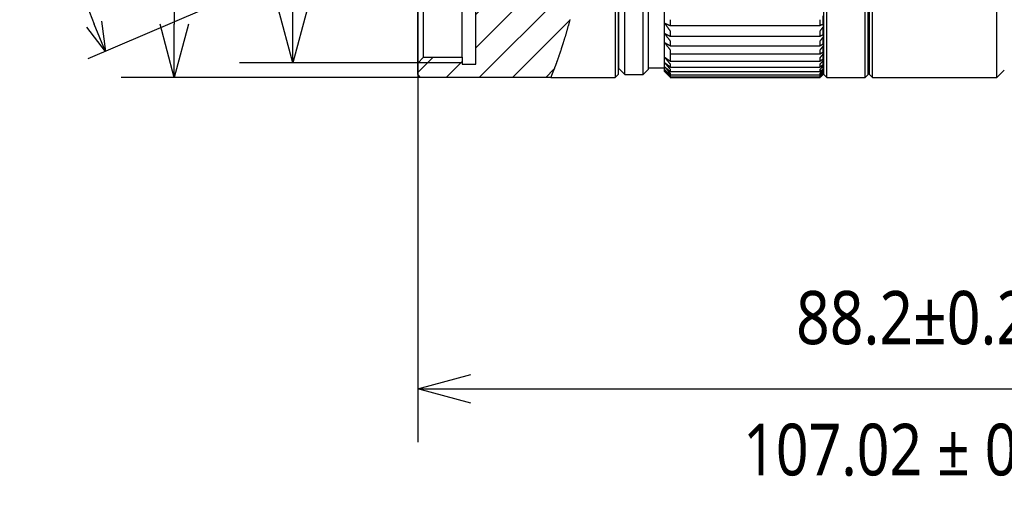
# Model space of a CAD drawing. Extents: x 465 to 776, y -135 to 0.
# Tile 1 of 47: x 469 to 536, y -135 to -104. Entities that reach past the tile are written whole.
import ezdxf

# ---------------------------------------------------------------- set-up
doc = ezdxf.new("R2010")
doc.units = 0
doc.header["$LTSCALE"] = 0.03
doc.header["$MEASUREMENT"] = 0
doc.layers.get('0').update_dxf_attribs({"linetype": 'CONTINUOUS'})
doc.layers.add('3', color=7, linetype='CONTINUOUS')
doc.styles.get("Standard").update_dxf_attribs({"font": 'Roboto-Regular.ttf', "width": 0.85})

# ---------------------------------------------------------------- blocks, each defined once
blk = doc.blocks.new('_OPEN30')
at = {"color": 0, "linetype": 'ByBlock'}
for p, q in [((-1, 0.268), (0, 0)), ((0, 0), (-1, -0.268)), ((0, 0), (-1, 0))]:
    blk.add_line(p, q, dxfattribs=at)
blk = doc.blocks.new('*X35')
at = {"layer": '3', "color": 7, "linetype": 'Continuous'}
for p, q in [((538.761, 424.262), (539.898, 425.4)), ((540.768, 424.025), (542.143, 425.4)), ((542.526, 423.538), (544.388, 425.4)), ((542.526, 421.293), (546.633, 425.4)), ((542.727, 419.249), (547.616, 424.138)), ((544.873, 419.15), (548.1, 422.376)), ((547.468, 419.5), (548.494, 420.525)), ((548.774, 418.56), (548.862, 418.648)), ((542.76, 365.4), (549.558, 372.198)), ((542.526, 369.656), (544.52, 371.65)), ((542.526, 367.411), (546.765, 371.65)), ((545.005, 365.4), (548.87, 369.265)), ((538.598, 365.728), (539.645, 366.775)), ((540.515, 365.4), (541.598, 366.483)), ((547.25, 365.4), (547.804, 365.954))]:
    blk.add_line(p, q, dxfattribs=at)

msp = doc.modelspace()

# ---------------------------------------------------------------- linework, layer by layer
for p, q in [((479.71572, -51.13822), (479.71572, -103.93822)), ((496.16379, -78.78822), (496.16379, -132.16004)), ((489.77164, -99.47198), (473.86928, -106.28832)), ((496.42629, -106.53822), (484.12832, -106.53822)), ((499.2227, -107.53822), (476.11572, -107.53822)), ((499.76379, -128.56004), (580.76789, -128.56004))]:
    msp.add_line(p, q)
msp.add_arc((540.94256, -77.53822), 71.6753, 158.3970395, 201.602958)
at = {"layer": '3', "color": 7, "linetype": 'Continuous'}
for p, q in [((509.50586, -47.53822), (509.50586, -107.53822)), ((509.70586, -47.73822), (509.70586, -107.33822)), ((510.15586, -107.33822), (510.15586, -47.7444)), ((511.39225, -107.33822), (511.39225, -47.7444)), ((523.60586, -107.33822), (523.60586, -47.73822)), ((523.80586, -107.53822), (523.80586, -47.53822)), ((526.40586, -107.53822), (526.40586, -47.53822)), ((526.60586, -107.33822), (526.60586, -47.73822)), ((526.70586, -107.33822), (526.70586, -47.73822)), ((526.90586, -107.53822), (526.90586, -47.53822)), ((535.30586, -107.53822), (535.30586, -47.53822)), ((509.75586, -106.93822), (509.75586, -48.13822)), ((512.8424, -107.13822), (512.8424, -47.93822)), ((511.74225, -70.01806), (511.74225, -106.98822)), ((512.84225, -107.13822), (512.84225, -69.97976)), ((496.16379, -106.56322), (496.16379, -84.94985)), ((496.56379, -106.16322), (496.56379, -84.84771)), ((499.16379, -106.16322), (499.16379, -84.84771)), ((500.09175, -106.63822), (500.09175, -101.58822)), ((513.2424, -104.03469), (513.2424, -103.63526)), ((523.35586, -104.03469), (523.35586, -103.63526)), ((523.55586, -103.94912), (523.55586, -103.36435)), ((512.85586, -103.86879), (512.85586, -103.8811)), ((513.2424, -104.03469), (523.35586, -104.03469)), ((513.2424, -104.75751), (513.2424, -104.39807)), ((523.35586, -104.75751), (523.35586, -104.39807)), ((523.55586, -103.94912), (523.55586, -104.1314)), ((523.55586, -104.65762), (523.55586, -104.1314)), ((512.85586, -104.56387), (512.85586, -104.57486)), ((513.2424, -104.75751), (523.35586, -104.75751)), ((513.2424, -105.40049), (513.2424, -105.08209)), ((523.35586, -105.40049), (523.35586, -105.08209)), ((523.55586, -104.65762), (523.55586, -104.82044)), ((523.55586, -105.28659), (523.55586, -104.82044)), ((512.85586, -105.17968), (512.85586, -105.18932)), ((513.2424, -105.40049), (523.35586, -105.40049)), ((513.2424, -106.43964), (513.2424, -105.68532)), ((523.35586, -105.96175), (523.35586, -105.68532)), ((523.55586, -105.28659), (523.55586, -105.42947)), ((523.55586, -105.83416), (523.55586, -105.42947)), ((496.16379, -106.56322), (496.56379, -106.16322)), ((496.56379, -106.16322), (499.16379, -106.16322)), ((499.16379, -106.16322), (499.16379, -106.63822)), ((509.70586, -105.88822), (509.75586, -105.88822)), ((512.85586, -106.16649), (512.85586, -106.17336)), ((513.2424, -106.43964), (523.35586, -106.43964)), ((513.25586, -106.20599), (513.25586, -105.96175)), ((523.35586, -105.96175), (513.25586, -105.96175)), ((523.35586, -106.43964), (523.35586, -106.20599)), ((523.55584, -105.88822), (523.60586, -105.88822)), ((523.55586, -105.95668), (523.55586, -105.83416)), ((523.55586, -106.29874), (523.55586, -105.95668)), ((523.55586, -106.29874), (523.55586, -106.40054)), ((523.55586, -106.67895), (523.55586, -106.40054)), ((496.16379, -107.33822), (496.16379, -106.56322)), ((499.16379, -106.53822), (496.18879, -106.53822)), ((499.16379, -106.63822), (500.09175, -106.63822)), ((509.75586, -106.93822), (510.15586, -107.33822)), ((511.39225, -107.33822), (511.74225, -106.98822)), ((511.74225, -106.88822), (512.84225, -106.88822)), ((512.85586, -106.5346), (512.85586, -106.54005)), ((512.85586, -106.81766), (512.85586, -106.82168)), ((512.85586, -107.01484), (512.85586, -107.01741)), ((512.85586, -107.12556), (512.85586, -107.12667)), ((513.2424, -106.83275), (513.2424, -106.64258)), ((513.2424, -106.83275), (523.35586, -106.83275)), ((513.2424, -107.13994), (513.2424, -106.99379)), ((523.35586, -106.83275), (523.35586, -106.64258)), ((523.35586, -107.13994), (523.35586, -106.99379)), ((523.55586, -106.67895), (523.55586, -106.75974)), ((523.55586, -106.9737), (523.55586, -106.75974)), ((523.55586, -106.97369), (523.55586, -107.03323)), ((523.55586, -107.1821), (523.55586, -107.03323)), ((535.30586, -107.53822), (535.80586, -107.03822)), ((496.36379, -107.53822), (496.16379, -107.33822)), ((505.15068, -107.53822), (496.36379, -107.53822)), ((505.15068, -107.53822), (509.50586, -107.53822)), ((509.50586, -107.53822), (509.70586, -107.33822)), ((510.15586, -107.33822), (511.39225, -107.33822)), ((512.84225, -107.13822), (512.8424, -107.13822)), ((512.8424, -107.13822), (513.22294, -107.51876)), ((513.2424, -107.13994), (523.35586, -107.13994)), ((513.2424, -107.3603), (513.2424, -107.25861)), ((513.2424, -107.3603), (523.35586, -107.3603)), ((513.2424, -107.49319), (513.2424, -107.43625)), ((513.2424, -107.49319), (523.35586, -107.49319)), ((513.2424, -107.53821), (513.2424, -107.5262)), ((513.2424, -107.53821), (523.35586, -107.53821)), ((523.35586, -107.3603), (523.35586, -107.25861)), ((523.35586, -107.49319), (523.35586, -107.43625)), ((523.35586, -107.53821), (523.35586, -107.5262)), ((523.37531, -107.51876), (523.55586, -107.33822)), ((523.55586, -107.1821), (523.55586, -107.2202)), ((523.55586, -107.30355), (523.55586, -107.2202)), ((523.55586, -107.30355), (523.55586, -107.32011)), ((523.55586, -107.33822), (523.55586, -107.32011)), ((523.60586, -107.33822), (523.80586, -107.53822)), ((523.80586, -107.53822), (526.40586, -107.53822)), ((526.40586, -107.53822), (526.60586, -107.33822)), ((526.70586, -107.33822), (526.90586, -107.53822)), ((526.90586, -107.53822), (535.30586, -107.53822))]:
    msp.add_line(p, q, dxfattribs=at)
for points in [[(506.45419, -103.6124), (506.44197, -103.65819), (506.42975, -103.70372), (506.41755, -103.749), (506.40536, -103.79403), (506.39319, -103.8388), (506.38103, -103.88332), (506.36889, -103.92758), (506.35676, -103.97159), (506.34465, -104.01534), (506.33256, -104.05884), (506.32049, -104.10208), (506.30843, -104.14507), (506.2964, -104.18781), (506.28438, -104.23029), (506.27238, -104.27251), (506.26041, -104.31449), (506.24845, -104.3562), (506.23652, -104.39767), (506.22461, -104.43888), (506.21273, -104.47983), (506.20087, -104.52053), (506.18903, -104.56098), (506.17722, -104.60117), (506.16543, -104.6411), (506.15367, -104.68078), (506.14193, -104.72021), (506.13023, -104.75939), (506.11855, -104.7983), (506.1069, -104.83697), (506.09528, -104.87537), (506.08369, -104.91353), (506.07213, -104.95143), (506.0606, -104.98907), (506.04911, -105.02645), (506.03764, -105.06359), (506.02621, -105.10046), (506.01482, -105.13708), (506.00346, -105.17344), (505.99213, -105.20955), (505.98084, -105.2454), (505.96959, -105.28099), (505.95838, -105.31633), (505.9472, -105.35141), (505.93607, -105.38624), (505.92497, -105.4208), (505.91391, -105.45511), (505.9029, -105.48916), (505.89193, -105.52295), (505.881, -105.55648), (505.87011, -105.58976), (505.85927, -105.62277), (505.84847, -105.65553), (505.83772, -105.68802), (505.82702, -105.72026), (505.81636, -105.75224), (505.80576, -105.78395), (505.7952, -105.81541), (505.78469, -105.8466), (505.77423, -105.87753), (505.76383, -105.9082), (505.75347, -105.93861), (505.74317, -105.96875), (505.73293, -105.99864), (505.72274, -106.02826), (505.7126, -106.05761), (505.70253, -106.08669), (505.69252, -106.11549), (505.68257, -106.14399), (505.6727, -106.1722), (505.6629, -106.20012), (505.65317, -106.22774), (505.64351, -106.25507), (505.63392, -106.28211), (505.62441, -106.30886), (505.61497, -106.33531), (505.6056, -106.36148), (505.59631, -106.38735), (505.58709, -106.41294), (505.57795, -106.43823), (505.56889, -106.46324), (505.55991, -106.48795), (505.551, -106.51238), (505.54217, -106.53651), (505.53342, -106.56036), (505.52476, -106.58392), (505.51617, -106.60719), (505.50767, -106.63017), (505.49925, -106.65286), (505.49091, -106.67527), (505.48266, -106.69738), (505.47449, -106.71921), (505.4664, -106.74075), (505.45841, -106.76201), (505.4505, -106.78297), (505.44267, -106.80365), (505.43494, -106.82405), (505.42729, -106.84415), (505.41974, -106.86397), (505.41227, -106.88351), (505.4049, -106.90276), (505.39761, -106.92172), (505.39042, -106.9404), (505.38333, -106.95879), (505.37632, -106.9769), (505.36942, -106.99472), (505.3626, -107.01225), (505.35588, -107.0295), (505.34926, -107.04647), (505.34274, -107.06315), (505.33631, -107.07954), (505.32998, -107.09565), (505.32376, -107.11147), (505.31763, -107.12701), (505.3116, -107.14226), (505.30567, -107.15722), (505.29984, -107.1719), (505.29412, -107.18629), (505.2885, -107.2004), (505.28298, -107.21422), (505.27757, -107.22776), (505.27226, -107.24101), (505.26706, -107.25398), (505.26197, -107.26666), (505.25698, -107.27905), (505.25209, -107.29115), (505.24732, -107.30297), (505.24265, -107.31451), (505.2381, -107.32575), (505.23365, -107.33671), (505.22931, -107.34738), (505.22509, -107.35776), (505.22097, -107.36786), (505.21697, -107.37767), (505.21308, -107.38719), (505.2093, -107.39642), (505.20564, -107.40537), (505.20209, -107.41403), (505.19865, -107.42239), (505.19533, -107.43047), (505.19212, -107.43826), (505.18903, -107.44576), (505.18606, -107.45297), (505.1832, -107.45989), (505.18046, -107.46652), (505.17784, -107.47286), (505.17534, -107.47891), (505.17295, -107.48467), (505.17069, -107.49013), (505.16854, -107.49531), (505.16651, -107.50019), (505.16461, -107.50478), (505.16282, -107.50907), (505.16116, -107.51308), (505.15961, -107.51678), (505.15819, -107.5202), (505.15689, -107.52332), (505.15572, -107.52615), (505.15466, -107.52868), (505.15373, -107.53091), (505.15292, -107.53285), (505.15224, -107.53449), (505.15168, -107.53583), (505.15124, -107.53687), (505.15093, -107.53762), (505.15074, -107.53807), (505.15068, -107.53821)], [(512.85586, -103.86879), (512.8719, -103.87572), (512.88795, -103.88265), (512.904, -103.88957), (512.92006, -103.89649), (512.93612, -103.90341), (512.95219, -103.91033), (512.96826, -103.91725), (512.98434, -103.92417), (513.00043, -103.93109), (513.01652, -103.938), (513.03262, -103.94492), (513.04872, -103.95183), (513.06483, -103.95874), (513.08095, -103.96565), (513.09707, -103.97256), (513.11319, -103.97947), (513.12932, -103.98638), (513.14546, -103.99328), (513.1616, -104.00019), (513.17775, -104.00709), (513.1939, -104.01399), (513.21006, -104.02089), (513.22623, -104.02779), (513.2424, -104.03469)], [(513.2424, -104.39807), (513.22623, -104.37657), (513.21006, -104.35507), (513.1939, -104.33356), (513.17775, -104.31206), (513.1616, -104.29055), (513.14546, -104.26903), (513.12932, -104.24751), (513.11319, -104.22599), (513.09707, -104.20446), (513.08095, -104.18293), (513.06483, -104.1614), (513.04872, -104.13986), (513.03262, -104.11832), (513.01652, -104.09677), (513.00043, -104.07522), (512.98434, -104.05367), (512.96826, -104.03211), (512.95219, -104.01055), (512.93612, -103.98898), (512.92006, -103.96742), (512.904, -103.94584), (512.88795, -103.92427), (512.8719, -103.90269), (512.85586, -103.8811)], [(523.55586, -103.94912), (523.54754, -103.95268), (523.53922, -103.95625), (523.53091, -103.95982), (523.52258, -103.96339), (523.51426, -103.96696), (523.50594, -103.97053), (523.49761, -103.97409), (523.48929, -103.97766), (523.48096, -103.98123), (523.47263, -103.98479), (523.4643, -103.98836), (523.45597, -103.99193), (523.44763, -103.99549), (523.4393, -103.99906), (523.43096, -104.00262), (523.42262, -104.00619), (523.41428, -104.00975), (523.40594, -104.01331), (523.3976, -104.01688), (523.38925, -104.02044), (523.38091, -104.024), (523.37256, -104.02757), (523.36421, -104.03113), (523.35586, -104.03469)], [(523.35586, -104.39807), (523.36421, -104.38697), (523.37256, -104.37587), (523.38091, -104.36476), (523.38925, -104.35366), (523.3976, -104.34256), (523.40594, -104.33145), (523.41428, -104.32035), (523.42262, -104.30924), (523.43096, -104.29813), (523.4393, -104.28702), (523.44763, -104.27591), (523.45597, -104.2648), (523.4643, -104.25369), (523.47263, -104.24258), (523.48096, -104.23147), (523.48929, -104.22035), (523.49761, -104.20923), (523.50594, -104.19812), (523.51426, -104.187), (523.52258, -104.17588), (523.53091, -104.16476), (523.53922, -104.15364), (523.54754, -104.14252), (523.55586, -104.1314)], [(512.85586, -104.56387), (512.8719, -104.57196), (512.88795, -104.58004), (512.904, -104.58812), (512.92006, -104.5962), (512.93612, -104.60428), (512.95219, -104.61236), (512.96826, -104.62043), (512.98434, -104.62851), (513.00043, -104.63658), (513.01652, -104.64465), (513.03262, -104.65273), (513.04872, -104.66079), (513.06483, -104.66886), (513.08095, -104.67693), (513.09707, -104.68499), (513.11319, -104.69306), (513.12932, -104.70112), (513.14546, -104.70918), (513.1616, -104.71724), (513.17775, -104.7253), (513.1939, -104.73335), (513.21006, -104.74141), (513.22623, -104.74946), (513.2424, -104.75751)], [(513.2424, -105.08209), (513.22623, -105.061), (513.21006, -105.0399), (513.1939, -105.0188), (513.17775, -104.9977), (513.1616, -104.97659), (513.14546, -104.95548), (513.12932, -104.93437), (513.11319, -104.91325), (513.09707, -104.89213), (513.08095, -104.87101), (513.06483, -104.84988), (513.04872, -104.82875), (513.03262, -104.80761), (513.01652, -104.78647), (513.00043, -104.76533), (512.98434, -104.74418), (512.96826, -104.72303), (512.95219, -104.70187), (512.93612, -104.68071), (512.92006, -104.65955), (512.904, -104.63839), (512.88795, -104.61722), (512.8719, -104.59604), (512.85586, -104.57486)], [(523.55586, -104.65762), (523.54754, -104.66179), (523.53922, -104.66596), (523.53091, -104.67012), (523.52258, -104.67429), (523.51426, -104.67845), (523.50594, -104.68262), (523.49761, -104.68678), (523.48929, -104.69094), (523.48096, -104.69511), (523.47263, -104.69927), (523.4643, -104.70343), (523.45597, -104.7076), (523.44763, -104.71176), (523.4393, -104.71592), (523.43096, -104.72008), (523.42262, -104.72424), (523.41428, -104.7284), (523.40594, -104.73256), (523.3976, -104.73672), (523.38925, -104.74088), (523.38091, -104.74504), (523.37256, -104.7492), (523.36421, -104.75335), (523.35586, -104.75751)], [(523.35586, -105.08209), (523.36421, -105.0712), (523.37256, -105.06031), (523.38091, -105.04941), (523.38925, -105.03852), (523.3976, -105.02763), (523.40594, -105.01673), (523.41428, -105.00583), (523.42262, -104.99494), (523.43096, -104.98404), (523.4393, -104.97314), (523.44763, -104.96224), (523.45597, -104.95134), (523.4643, -104.94043), (523.47263, -104.92953), (523.48096, -104.91863), (523.48929, -104.90772), (523.49761, -104.89682), (523.50594, -104.88591), (523.51426, -104.875), (523.52258, -104.86409), (523.53091, -104.85318), (523.53922, -104.84227), (523.54754, -104.83136), (523.55586, -104.82044)], [(512.85586, -105.17968), (512.8719, -105.1889), (512.88795, -105.19811), (512.904, -105.20733), (512.92006, -105.21655), (512.93612, -105.22576), (512.95219, -105.23497), (512.96826, -105.24418), (512.98434, -105.25339), (513.00043, -105.26259), (513.01652, -105.2718), (513.03262, -105.281), (513.04872, -105.2902), (513.06483, -105.2994), (513.08095, -105.3086), (513.09707, -105.3178), (513.11319, -105.32699), (513.12932, -105.33619), (513.14546, -105.34538), (513.1616, -105.35457), (513.17775, -105.36376), (513.1939, -105.37294), (513.21006, -105.38213), (513.22623, -105.39131), (513.2424, -105.40049)], [(513.2424, -105.68532), (513.22623, -105.6647), (513.21006, -105.64407), (513.1939, -105.62344), (513.17775, -105.6028), (513.1616, -105.58216), (513.14546, -105.56152), (513.12932, -105.54087), (513.11319, -105.52022), (513.09707, -105.49957), (513.08095, -105.47891), (513.06483, -105.45825), (513.04872, -105.43759), (513.03262, -105.41692), (513.01652, -105.39625), (513.00043, -105.37557), (512.98434, -105.35489), (512.96826, -105.33421), (512.95219, -105.31352), (512.93612, -105.29283), (512.92006, -105.27214), (512.904, -105.25144), (512.88795, -105.23074), (512.8719, -105.21003), (512.85586, -105.18932)], [(523.55586, -105.28659), (523.54754, -105.29134), (523.53922, -105.29609), (523.53091, -105.30084), (523.52258, -105.30559), (523.51426, -105.31034), (523.50594, -105.31509), (523.49761, -105.31984), (523.48929, -105.32458), (523.48096, -105.32933), (523.47263, -105.33408), (523.4643, -105.33883), (523.45597, -105.34357), (523.44763, -105.34832), (523.4393, -105.35306), (523.43096, -105.35781), (523.42262, -105.36255), (523.41428, -105.3673), (523.40594, -105.37204), (523.3976, -105.37678), (523.38925, -105.38153), (523.38091, -105.38627), (523.37256, -105.39101), (523.36421, -105.39575), (523.35586, -105.40049)], [(523.35586, -105.68532), (523.36421, -105.67467), (523.37256, -105.66402), (523.38091, -105.65337), (523.38925, -105.64272), (523.3976, -105.63206), (523.40594, -105.62141), (523.41428, -105.61075), (523.42262, -105.6001), (523.43096, -105.58944), (523.4393, -105.57878), (523.44763, -105.56812), (523.45597, -105.55746), (523.4643, -105.5468), (523.47263, -105.53614), (523.48096, -105.52548), (523.48929, -105.51481), (523.49761, -105.50415), (523.50594, -105.49348), (523.51426, -105.48282), (523.52258, -105.47215), (523.53091, -105.46148), (523.53922, -105.45081), (523.54754, -105.44014), (523.55586, -105.42947)], [(512.85586, -106.16649), (512.8719, -106.17789), (512.88795, -106.1893), (512.904, -106.2007), (512.92006, -106.21209), (512.93612, -106.22349), (512.95219, -106.23488), (512.96826, -106.24628), (512.98434, -106.25767), (513.00043, -106.26906), (513.01652, -106.28044), (513.03262, -106.29183), (513.04872, -106.30321), (513.06483, -106.31459), (513.08095, -106.32597), (513.09707, -106.33734), (513.11319, -106.34872), (513.12932, -106.36009), (513.14546, -106.37146), (513.1616, -106.38283), (513.17775, -106.39419), (513.1939, -106.40556), (513.21006, -106.41692), (513.22623, -106.42828), (513.2424, -106.43964)], [(513.2424, -106.64258), (513.22623, -106.62307), (513.21006, -106.60355), (513.1939, -106.58403), (513.17775, -106.56451), (513.1616, -106.54499), (513.14546, -106.52546), (513.12932, -106.50593), (513.11319, -106.48639), (513.09707, -106.46685), (513.08095, -106.44731), (513.06483, -106.42777), (513.04872, -106.40822), (513.03262, -106.38867), (513.01652, -106.36911), (513.00043, -106.34955), (512.98434, -106.32999), (512.96826, -106.31042), (512.95219, -106.29085), (512.93612, -106.27128), (512.92006, -106.2517), (512.904, -106.23212), (512.88795, -106.21254), (512.8719, -106.19295), (512.85586, -106.17336)], [(523.55586, -105.83416), (523.54754, -105.83948), (523.53922, -105.8448), (523.53091, -105.85013), (523.52258, -105.85545), (523.51426, -105.86077), (523.50594, -105.86609), (523.49761, -105.8714), (523.48929, -105.87672), (523.48096, -105.88204), (523.47263, -105.88736), (523.4643, -105.89267), (523.45597, -105.89799), (523.44763, -105.90331), (523.4393, -105.90862), (523.43096, -105.91394), (523.42262, -105.91925), (523.41428, -105.92457), (523.40594, -105.92988), (523.3976, -105.93519), (523.38925, -105.94051), (523.38091, -105.94582), (523.37256, -105.95113), (523.36421, -105.95644), (523.35586, -105.96175)], [(523.35586, -106.20599), (523.36421, -106.19562), (523.37256, -106.18524), (523.38091, -106.17486), (523.38925, -106.16448), (523.3976, -106.1541), (523.40594, -106.14372), (523.41428, -106.13333), (523.42262, -106.12295), (523.43096, -106.11256), (523.4393, -106.10218), (523.44763, -106.09179), (523.45597, -106.0814), (523.4643, -106.07102), (523.47263, -106.06063), (523.48096, -106.05024), (523.48929, -106.03984), (523.49761, -106.02945), (523.50594, -106.01906), (523.51426, -106.00867), (523.52258, -105.99827), (523.53091, -105.98787), (523.53922, -105.97748), (523.54754, -105.96708), (523.55586, -105.95668)], [(523.55586, -106.29874), (523.54754, -106.30461), (523.53922, -106.31049), (523.53091, -106.31637), (523.52258, -106.32224), (523.51426, -106.32812), (523.50594, -106.33399), (523.49761, -106.33987), (523.48929, -106.34574), (523.48096, -106.35161), (523.47263, -106.35748), (523.4643, -106.36335), (523.45597, -106.36923), (523.44763, -106.3751), (523.4393, -106.38097), (523.43096, -106.38684), (523.42262, -106.39271), (523.41428, -106.39857), (523.40594, -106.40444), (523.3976, -106.41031), (523.38925, -106.41618), (523.38091, -106.42204), (523.37256, -106.42791), (523.36421, -106.43377), (523.35586, -106.43964)], [(523.35586, -106.64258), (523.36421, -106.6325), (523.37256, -106.62243), (523.38091, -106.61235), (523.38925, -106.60227), (523.3976, -106.5922), (523.40594, -106.58212), (523.41428, -106.57204), (523.42262, -106.56196), (523.43096, -106.55187), (523.4393, -106.54179), (523.44763, -106.53171), (523.45597, -106.52162), (523.4643, -106.51154), (523.47263, -106.50145), (523.48096, -106.49136), (523.48929, -106.48128), (523.49761, -106.47119), (523.50594, -106.4611), (523.51426, -106.45101), (523.52258, -106.44091), (523.53091, -106.43082), (523.53922, -106.42073), (523.54754, -106.41063), (523.55586, -106.40054)], [(512.85586, -106.5346), (512.8719, -106.54705), (512.88795, -106.55949), (512.904, -106.57194), (512.92006, -106.58438), (512.93612, -106.59682), (512.95219, -106.60926), (512.96826, -106.62169), (512.98434, -106.63412), (513.00043, -106.64656), (513.01652, -106.65898), (513.03262, -106.67141), (513.04872, -106.68383), (513.06483, -106.69626), (513.08095, -106.70868), (513.09707, -106.72109), (513.11319, -106.73351), (513.12932, -106.74592), (513.14546, -106.75833), (513.1616, -106.77074), (513.17775, -106.78315), (513.1939, -106.79555), (513.21006, -106.80795), (513.22623, -106.82035), (513.2424, -106.83275)], [(513.2424, -106.99379), (513.22623, -106.97493), (513.21006, -106.95605), (513.1939, -106.93718), (513.17775, -106.9183), (513.1616, -106.89942), (513.14546, -106.88054), (513.12932, -106.86165), (513.11319, -106.84276), (513.09707, -106.82387), (513.08095, -106.80497), (513.06483, -106.78607), (513.04872, -106.76716), (513.03262, -106.74826), (513.01652, -106.72935), (513.00043, -106.71043), (512.98434, -106.69151), (512.96826, -106.67259), (512.95219, -106.65367), (512.93612, -106.63474), (512.92006, -106.61581), (512.904, -106.59688), (512.88795, -106.57794), (512.8719, -106.559), (512.85586, -106.54005)], [(512.85586, -106.81766), (512.8719, -106.83112), (512.88795, -106.84457), (512.904, -106.85802), (512.92006, -106.87147), (512.93612, -106.88491), (512.95219, -106.89836), (512.96826, -106.9118), (512.98434, -106.92524), (513.00043, -106.93868), (513.01652, -106.95211), (513.03262, -106.96554), (513.04872, -106.97897), (513.06483, -106.9924), (513.08095, -107.00582), (513.09707, -107.01924), (513.11319, -107.03266), (513.12932, -107.04608), (513.14546, -107.0595), (513.1616, -107.07291), (513.17775, -107.08632), (513.1939, -107.09973), (513.21006, -107.11313), (513.22623, -107.12654), (513.2424, -107.13994)], [(513.2424, -107.25861), (513.22623, -107.24044), (513.21006, -107.22227), (513.1939, -107.2041), (513.17775, -107.18592), (513.1616, -107.16774), (513.14546, -107.14955), (513.12932, -107.13136), (513.11319, -107.11317), (513.09707, -107.09498), (513.08095, -107.07678), (513.06483, -107.05858), (513.04872, -107.04038), (513.03262, -107.02217), (513.01652, -107.00396), (513.00043, -106.98575), (512.98434, -106.96753), (512.96826, -106.94931), (512.95219, -106.93109), (512.93612, -106.91286), (512.92006, -106.89463), (512.904, -106.8764), (512.88795, -106.85816), (512.8719, -106.83992), (512.85586, -106.82168)], [(512.85586, -107.01484), (512.8719, -107.02926), (512.88795, -107.04368), (512.904, -107.0581), (512.92006, -107.07252), (512.93612, -107.08693), (512.95219, -107.10134), (512.96826, -107.11575), (512.98434, -107.13016), (513.00043, -107.14456), (513.01652, -107.15896), (513.03262, -107.17336), (513.04872, -107.18775), (513.06483, -107.20215), (513.08095, -107.21654), (513.09707, -107.23092), (513.11319, -107.24531), (513.12932, -107.25969), (513.14546, -107.27407), (513.1616, -107.28845), (513.17775, -107.30282), (513.1939, -107.3172), (513.21006, -107.33157), (513.22623, -107.34593), (513.2424, -107.3603)], [(513.2424, -107.43625), (513.22623, -107.41884), (513.21006, -107.40142), (513.1939, -107.38399), (513.17775, -107.36657), (513.1616, -107.34914), (513.14546, -107.33171), (513.12932, -107.31427), (513.11319, -107.29684), (513.09707, -107.2794), (513.08095, -107.26195), (513.06483, -107.2445), (513.04872, -107.22705), (513.03262, -107.2096), (513.01652, -107.19214), (513.00043, -107.17469), (512.98434, -107.15722), (512.96826, -107.13976), (512.95219, -107.12229), (512.93612, -107.10482), (512.92006, -107.08734), (512.904, -107.06986), (512.88795, -107.05238), (512.8719, -107.0349), (512.85586, -107.01741)], [(512.85586, -107.12556), (512.8719, -107.14091), (512.88795, -107.15625), (512.904, -107.1716), (512.92006, -107.18694), (512.93612, -107.20228), (512.95219, -107.21761), (512.96826, -107.23294), (512.98434, -107.24827), (513.00043, -107.2636), (513.01652, -107.27893), (513.03262, -107.29425), (513.04872, -107.30957), (513.06483, -107.32488), (513.08095, -107.3402), (513.09707, -107.35551), (513.11319, -107.37082), (513.12932, -107.38612), (513.14546, -107.40143), (513.1616, -107.41673), (513.17775, -107.43202), (513.1939, -107.44732), (513.21006, -107.46261), (513.22623, -107.4779), (513.2424, -107.49319)], [(513.2424, -107.5262), (513.22623, -107.50959), (513.21006, -107.49297), (513.1939, -107.47635), (513.17775, -107.45973), (513.1616, -107.44311), (513.14546, -107.42648), (513.12932, -107.40985), (513.11319, -107.39321), (513.09707, -107.37658), (513.08095, -107.35994), (513.06483, -107.34329), (513.04872, -107.32665), (513.03262, -107.31), (513.01652, -107.29335), (513.00043, -107.2767), (512.98434, -107.26004), (512.96826, -107.24338), (512.95219, -107.22672), (512.93612, -107.21005), (512.92006, -107.19338), (512.904, -107.17671), (512.88795, -107.16003), (512.8719, -107.14336), (512.85586, -107.12667)], [(523.55586, -106.67895), (523.54754, -106.68537), (523.53922, -106.69178), (523.53091, -106.6982), (523.52258, -106.70461), (523.51426, -106.71102), (523.50594, -106.71743), (523.49761, -106.72385), (523.48929, -106.73026), (523.48096, -106.73667), (523.47263, -106.74308), (523.4643, -106.74949), (523.45597, -106.75589), (523.44763, -106.7623), (523.4393, -106.76871), (523.43096, -106.77512), (523.42262, -106.78152), (523.41428, -106.78793), (523.40594, -106.79433), (523.3976, -106.80074), (523.38925, -106.80714), (523.38091, -106.81355), (523.37256, -106.81995), (523.36421, -106.82635), (523.35586, -106.83275)], [(523.35586, -106.99379), (523.36421, -106.98405), (523.37256, -106.97431), (523.38091, -106.96456), (523.38925, -106.95482), (523.3976, -106.94507), (523.40594, -106.93533), (523.41428, -106.92558), (523.42262, -106.91583), (523.43096, -106.90608), (523.4393, -106.89633), (523.44763, -106.88658), (523.45597, -106.87683), (523.4643, -106.86708), (523.47263, -106.85732), (523.48096, -106.84757), (523.48929, -106.83781), (523.49761, -106.82806), (523.50594, -106.8183), (523.51426, -106.80854), (523.52258, -106.79878), (523.53091, -106.78902), (523.53922, -106.77926), (523.54754, -106.7695), (523.55586, -106.75974)], [(523.55586, -106.9737), (523.54754, -106.98063), (523.53922, -106.98756), (523.53091, -106.9945), (523.52258, -107.00143), (523.51426, -107.00836), (523.50594, -107.01529), (523.49761, -107.02222), (523.48929, -107.02915), (523.48096, -107.03608), (523.47263, -107.04301), (523.4643, -107.04994), (523.45597, -107.05686), (523.44763, -107.06379), (523.4393, -107.07071), (523.43096, -107.07764), (523.42262, -107.08456), (523.41428, -107.09149), (523.40594, -107.09841), (523.3976, -107.10533), (523.38925, -107.11226), (523.38091, -107.11918), (523.37256, -107.1261), (523.36421, -107.13302), (523.35586, -107.13994)], [(523.35586, -107.25861), (523.36421, -107.24923), (523.37256, -107.23985), (523.38091, -107.23046), (523.38925, -107.22108), (523.3976, -107.2117), (523.40594, -107.20231), (523.41428, -107.19292), (523.42262, -107.18354), (523.43096, -107.17415), (523.4393, -107.16476), (523.44763, -107.15537), (523.45597, -107.14598), (523.4643, -107.13659), (523.47263, -107.1272), (523.48096, -107.1178), (523.48929, -107.10841), (523.49761, -107.09901), (523.50594, -107.08962), (523.51426, -107.08022), (523.52258, -107.07082), (523.53091, -107.06143), (523.53922, -107.05203), (523.54754, -107.04263), (523.55586, -107.03323)], [(513.22294, -107.51876), (513.22375, -107.51957), (513.22456, -107.52038), (513.22537, -107.52119), (513.22618, -107.522), (513.22699, -107.52281), (513.2278, -107.52362), (513.22861, -107.52443), (513.22942, -107.52524), (513.23024, -107.52605), (513.23105, -107.52687), (513.23186, -107.52768), (513.23267, -107.52849), (513.23348, -107.5293), (513.23429, -107.53011), (513.2351, -107.53092), (513.23591, -107.53173), (513.23672, -107.53254), (513.23753, -107.53335), (513.23834, -107.53416), (513.23915, -107.53497), (513.23996, -107.53578), (513.24078, -107.53659), (513.24159, -107.5374), (513.2424, -107.53821)], [(523.55586, -107.1821), (523.54754, -107.18953), (523.53922, -107.19696), (523.53091, -107.20439), (523.52258, -107.21183), (523.51426, -107.21926), (523.50594, -107.22668), (523.49761, -107.23411), (523.48929, -107.24154), (523.48096, -107.24897), (523.47263, -107.2564), (523.4643, -107.26382), (523.45597, -107.27125), (523.44763, -107.27867), (523.4393, -107.2861), (523.43096, -107.29352), (523.42262, -107.30094), (523.41428, -107.30836), (523.40594, -107.31579), (523.3976, -107.32321), (523.38925, -107.33063), (523.38091, -107.33805), (523.37256, -107.34546), (523.36421, -107.35288), (523.35586, -107.3603)], [(523.35586, -107.43625), (523.36421, -107.42726), (523.37256, -107.41827), (523.38091, -107.40927), (523.38925, -107.40028), (523.3976, -107.39128), (523.40594, -107.38228), (523.41428, -107.37329), (523.42262, -107.36429), (523.43096, -107.35529), (523.4393, -107.34629), (523.44763, -107.33729), (523.45597, -107.32828), (523.4643, -107.31928), (523.47263, -107.31028), (523.48096, -107.30127), (523.48929, -107.29227), (523.49761, -107.28326), (523.50594, -107.27426), (523.51426, -107.26525), (523.52258, -107.25624), (523.53091, -107.24723), (523.53922, -107.23822), (523.54754, -107.22921), (523.55586, -107.2202)], [(523.55586, -107.30355), (523.54754, -107.31146), (523.53922, -107.31937), (523.53091, -107.32728), (523.52258, -107.33518), (523.51426, -107.34309), (523.50594, -107.351), (523.49761, -107.3589), (523.48929, -107.36681), (523.48096, -107.37471), (523.47263, -107.38262), (523.4643, -107.39052), (523.45597, -107.39842), (523.44763, -107.40632), (523.4393, -107.41422), (523.43096, -107.42212), (523.42262, -107.43002), (523.41428, -107.43792), (523.40594, -107.44582), (523.3976, -107.45371), (523.38925, -107.46161), (523.38091, -107.46951), (523.37256, -107.4774), (523.36421, -107.48529), (523.35586, -107.49319)], [(523.35586, -107.5262), (523.36421, -107.51762), (523.37256, -107.50904), (523.38091, -107.50046), (523.38925, -107.49188), (523.3976, -107.4833), (523.40594, -107.47472), (523.41428, -107.46614), (523.42262, -107.45755), (523.43096, -107.44897), (523.4393, -107.44038), (523.44763, -107.4318), (523.45597, -107.42321), (523.4643, -107.41462), (523.47263, -107.40604), (523.48096, -107.39745), (523.48929, -107.38886), (523.49761, -107.38027), (523.50594, -107.37167), (523.51426, -107.36308), (523.52258, -107.35449), (523.53091, -107.3459), (523.53922, -107.3373), (523.54754, -107.32871), (523.55586, -107.32011)], [(523.37532, -107.51876), (523.3745, -107.51957), (523.37369, -107.52038), (523.37288, -107.52119), (523.37207, -107.522), (523.37126, -107.52281), (523.37045, -107.52362), (523.36964, -107.52443), (523.36883, -107.52525), (523.36802, -107.52606), (523.36721, -107.52687), (523.3664, -107.52768), (523.36559, -107.52849), (523.36478, -107.5293), (523.36397, -107.53011), (523.36316, -107.53092), (523.36235, -107.53173), (523.36153, -107.53254), (523.36072, -107.53335), (523.35991, -107.53416), (523.3591, -107.53497), (523.35829, -107.53578), (523.35748, -107.53659), (523.35667, -107.5374), (523.35586, -107.53821)]]:
    msp.add_lwpolyline(points, dxfattribs=at)

# ---------------------------------------------------------------- block references
for p, xscale, yscale, zscale, rotation in [((487.72832, -106.53822), 3.6, 3.6, 3.6, 270), ((475.06414, -105.77616), 2, 2, 2, 292.4023637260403), ((479.71572, -107.53822), 3.6, 3.6, 3.6, 270), ((496.16379, -128.56004), 3.6, 3.6, 3.6, 180)]:
    msp.add_blockref('_OPEN30', p, dxfattribs=dict(xscale=xscale, yscale=yscale, zscale=zscale, rotation=rotation))
msp.add_blockref('*X35', (-42.43458, -472.93798), dxfattribs=at)

# ---------------------------------------------------------------- texts
at = {"insert": (543.91403, -124.14782), "char_height": 3.6, "attachment_point": 5}
msp.add_mtext('\\A1;88.2%%p0.2 {\\C7;(W.D. 900 mm)}', dxfattribs=at)
at = {"lineweight": 18, "insert": (518.15534, -130.9144), "char_height": 3.494061, "attachment_point": 1}
msp.add_mtext_dynamic_manual_height_columns('107.02 ± 0.2 (W.D. 200 mm)', width=843.7630533, gutter_width=17.4703, heights=[0], dxfattribs=at)

doc.saveas('drawing.dxf')
